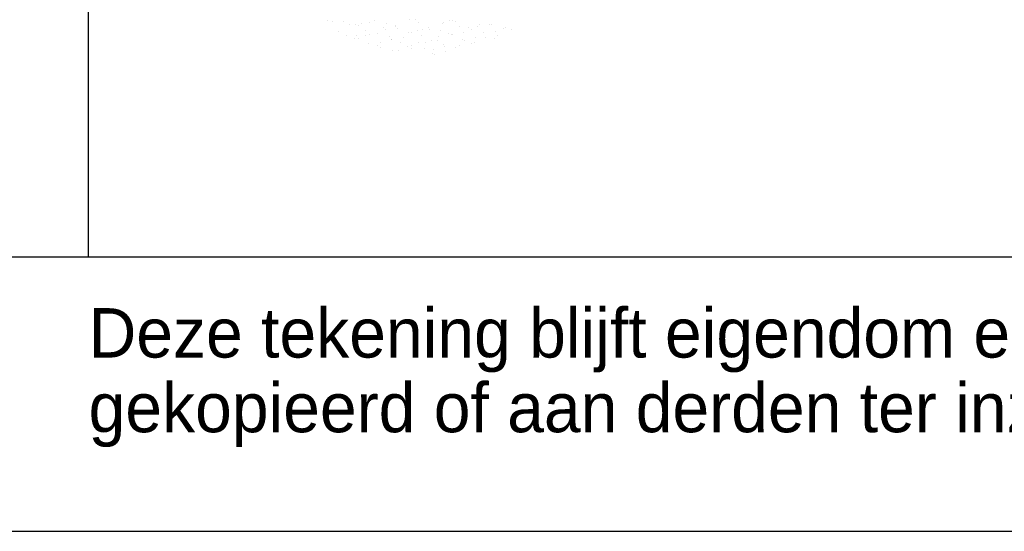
# Model space of a CAD drawing. Extents: x -36528 to 124080, y 290752 to 374852.
# Tile 49 of 66: x 105329 to 108917, y 290752 to 292615. Entities that reach past the tile are written whole.
import ezdxf

# ---------------------------------------------------------------- set-up
doc = ezdxf.new("R2010")
doc.units = 0
doc.header["$LTSCALE"] = 100
doc.layers.get('0').update_dxf_attribs({"linetype": 'CONTINUOUS'})
for name, color, linetype in [('00KAD025', 2, 'CONTINUOUS'), ('00KAD070', 5, 'CONTINUOUS'), ('BL$4----', 7, 'CONTINUOUS')]:
    doc.layers.add(name, color=color, linetype=linetype)
doc.styles.add('BURO-018', font='BUROFONT.shx', dxfattribs={"height": 180})
doc.styles.add('BURO-025', font='BUROFONT.shx', dxfattribs={"height": 250})
doc.styles.add('BURO-035', font='BUROFONT.shx', dxfattribs={"height": 350})
doc.styles.add('BURO-050', font='BUROFONT.shx', dxfattribs={"height": 500})

# ---------------------------------------------------------------- blocks, each defined once
blk = doc.blocks.new('KUIJPERSKLEUR')
at = {"color": 1}
blk.add_line((-185, 10), (-185, 73), dxfattribs=at)
at = {"color": 161}
for p, q in [((-176.303, 18.603), (-176.303, 18.603)), ((-175.506, 18.441), (-175.506, 18.441)), ((-169.896, 18.321), (-169.896, 18.321)), ((-169.792, 18.336), (-169.792, 18.336)), ((-175.886, 18.199), (-175.886, 18.199)), ((-175.61, 18.072), (-175.61, 18.072)), ((-175.308, 17.945), (-175.308, 17.945)), ((-175.218, 18.038), (-175.218, 18.038)), ((-175.169, 17.953), (-175.169, 17.953)), ((-174.922, 18.063), (-174.922, 18.063)), ((-174.902, 18.249), (-174.902, 18.249)), ((-172.261, 18.013), (-172.261, 18.013)), ((-170.598, 18.151), (-170.598, 18.151)), ((-170.542, 17.996), (-170.542, 17.996)), ((-170.221, 17.96), (-170.221, 17.96)), ((-170.178, 18.218), (-170.178, 18.218)), ((-170.098, 18.046), (-170.098, 18.046)), ((-169.588, 18.288), (-169.588, 18.288)), ((-174.792, 17.762), (-174.792, 17.762)), ((-174.487, 17.684), (-174.487, 17.684)), ((-174.357, 17.635), (-174.357, 17.635)), ((-174.344, 17.808), (-174.344, 17.808)), ((-173.649, 17.811), (-173.649, 17.811)), ((-173.38, 17.671), (-173.38, 17.671)), ((-173.214, 17.685), (-173.214, 17.685)), ((-172.994, 17.789), (-172.994, 17.789)), ((-172.736, 17.815), (-172.736, 17.815)), ((-172.506, 17.861), (-172.506, 17.861)), ((-172.292, 17.865), (-172.292, 17.865)), ((-172.071, 17.734), (-172.071, 17.734)), ((-172.03, 17.652), (-172.03, 17.652)), ((-171.63, 17.615), (-171.63, 17.615)), ((-171.495, 17.704), (-171.495, 17.704)), ((-171.363, 17.911), (-171.363, 17.911)), ((-171.297, 17.876), (-171.297, 17.876)), ((-171.051, 17.754), (-171.051, 17.754)), ((-170.928, 17.784), (-170.928, 17.784)), ((-173.916, 17.515), (-173.916, 17.515)), ((-173.69, 17.523), (-173.69, 17.523)), ((-173.246, 17.573), (-173.246, 17.573)), ((-172.773, 17.565), (-172.773, 17.565)), ((-172.449, 17.412), (-172.449, 17.412)), ((-172.415, 17.534), (-172.415, 17.534)), ((-172.396, 17.374), (-172.396, 17.374)), ((-172.005, 17.462), (-172.005, 17.462))]:
    blk.add_line(p, q, dxfattribs=at)
at = {"color": 163}
for p, q in [((-176.117, 18.561), (-176.117, 18.561)), ((-175.721, 18.559), (-175.721, 18.559)), ((-175.279, 18.44), (-175.279, 18.44)), ((-175.153, 18.424), (-175.153, 18.424)), ((-175.062, 18.492), (-175.062, 18.492)), ((-174.768, 18.542), (-174.768, 18.542)), ((-174.578, 18.609), (-174.578, 18.609)), ((-174.265, 18.33), (-174.265, 18.33)), ((-174.137, 18.489), (-174.137, 18.489)), ((-173.821, 18.38), (-173.821, 18.38)), ((-173.803, 18.405), (-173.803, 18.405)), ((-173.311, 18.622), (-173.311, 18.622)), ((-173.07, 18.629), (-173.07, 18.629)), ((-172.994, 18.539), (-172.994, 18.539)), ((-172.617, 18.348), (-172.617, 18.348)), ((-172.106, 18.492), (-172.106, 18.492)), ((-172.07, 18.511), (-172.07, 18.511)), ((-171.851, 18.589), (-171.851, 18.589)), ((-171.72, 18.61), (-171.72, 18.61)), ((-171.626, 18.561), (-171.626, 18.561)), ((-171.474, 18.398), (-171.474, 18.398)), ((-171.142, 18.355), (-171.142, 18.355)), ((-170.829, 18.4), (-170.829, 18.4)), ((-170.756, 18.473), (-170.756, 18.473)), ((-170.385, 18.45), (-170.385, 18.45)), ((-170.331, 18.447), (-170.331, 18.447)), ((-174.774, 18.088), (-174.774, 18.088)), ((-174.467, 18.122), (-174.467, 18.122)), ((-174.189, 18.287), (-174.189, 18.287)), ((-174.026, 18.002), (-174.026, 18.002)), ((-173.759, 18.298), (-173.759, 18.298)), ((-173.533, 17.977), (-173.533, 17.977)), ((-173.325, 18.172), (-173.325, 18.172)), ((-173.225, 18.15), (-173.225, 18.15)), ((-173.024, 18.219), (-173.024, 18.219)), ((-172.883, 18.052), (-172.883, 18.052)), ((-172.839, 18.268), (-172.839, 18.268)), ((-172.58, 18.269), (-172.58, 18.269)), ((-172.182, 18.221), (-172.182, 18.221)), ((-171.875, 18.131), (-171.875, 18.131)), ((-171.783, 18.107), (-171.783, 18.107)), ((-171.74, 18.102), (-171.74, 18.102)), ((-171.339, 18.158), (-171.339, 18.158)), ((-171.039, 18.271), (-171.039, 18.271)), ((-170.911, 17.994), (-170.911, 17.994)), ((-173.977, 17.926), (-173.977, 17.926)), ((-173.958, 17.926), (-173.958, 17.926))]:
    blk.add_line(p, q, dxfattribs=at)
at = {"color": 1, "style": 'BURO-018'}
for s, p in [('Deze tekening blijft eigendom en mag zonder onze schriftelijke toestemming niet', (-185, 6.326)), ('gekopieerd of aan derden ter inzage worden gegeven, noch voor of door derden worden gebruikt', (-185, 3.607))]:
    blk.add_text(s, height=1.8, dxfattribs=at).set_placement(p)
at = {"color": 150, "style": 'BURO-025'}
for tag, p in [('TKSCHAAL', (-167, 67)), ('TKBLADNR', (-124, 67)), ('TKDATCREAT', (-81, 67)), ('TKDATA', (-30, 67)), ('TKINIT', (-30, 58)), ('PRPRLEID', (-30, 49)), ('PRGRLEID', (-30, 40))]:
    blk.add_attdef(tag, p, '', height=2.5, dxfattribs=at)
at = {"color": 3, "style": 'BURO-035'}
for tag, p in [('PROMSCHR', (-177, 55)), ('TK1OMSCHR', (-177, 42))]:
    blk.add_attdef(tag, p, '', height=3.5, dxfattribs=at)
at = {"color": 1, "style": 'BURO-025'}
blk.add_attdef('TKFILE', (-4, 40), '', height=2.5, rotation=90, dxfattribs=at)
blk.add_attdef('PRNAAM', (-30, 31.5), '', height=2.5, dxfattribs=at)
at = {"color": 4, "style": 'BURO-050'}
blk.add_attdef('TKTEKNR', (-48, 19), '', height=5, dxfattribs=at)

msp = doc.modelspace()

# ---------------------------------------------------------------- linework, layer by layer
at = {"layer": '00KAD025', "linetype": 'CONTINUOUS'}
msp.add_line((-36528, 290752.102), (124079.808, 290752.102), dxfattribs=at)
at = {"layer": '00KAD070', "linetype": 'CONTINUOUS'}
msp.add_line((-35528, 291752.102), (123079.808, 291752.102), dxfattribs=at)

# ---------------------------------------------------------------- block references
at = {"layer": 'BL$4----', "xscale": 100, "yscale": 100, "zscale": 100}
msp.add_blockref('KUIJPERSKLEUR', (124079.808, 290752.102), dxfattribs=at)

doc.saveas('drawing.dxf')
